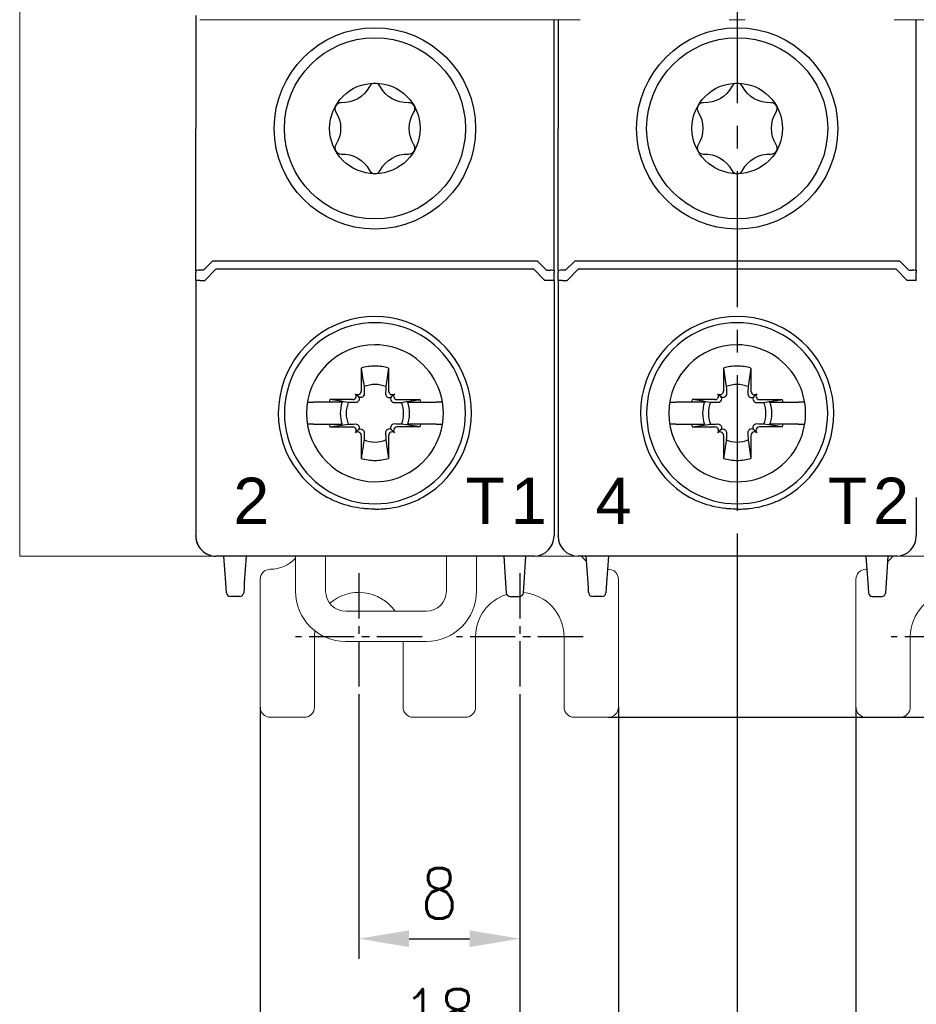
# Model space of a CAD drawing. Header units: millimetres. Extents: x -556 to 0, y -1 to 403.
# Tile 21 of 26: x -148 to -104, y 136 to 185. Entities that reach past the tile are written whole.
import ezdxf

# ---------------------------------------------------------------- set-up
doc = ezdxf.new("R2010")
doc.units = ezdxf.units.MM
doc.header["$LTSCALE"] = 3
doc.linetypes.add('CENTER2', pattern=[1.125, 0.75, -0.125, 0.125, -0.125])
doc.layers.add('0-CL', color=3, linetype='CENTER2')
doc.layers.add('0-DIM', color=3, linetype='Continuous')
doc.styles.add('ROMANS', font='romans.shx', dxfattribs={"width": 0.85})
doc.dimstyles.new('STAND01', dxfattribs={"dimtxt": 2.5, "dimasz": 2.5, "dimexe": 1, "dimexo": 0, "dimgap": 1, "dimtad": 1, "dimdec": 8, "dimdsep": 46, "dimtxsty": 'ROMANS', "dimcen": 0.09, "dimadec": 8, "dimazin": 2, "dimtp": 0.05, "dimtm": 0.05, "dimtfac": 0.6, "dimtdec": 8, "dimtmove": 0, "dimatfit": 0, "dimfxl": 1, "dimtolj": 1, "dimarcsym": 0})

# ---------------------------------------------------------------- blocks, each defined once
blk = doc.blocks.new('*D56')
at = {"layer": '0-DIM', "color": 0, "lineweight": -2}
for p, q in [((-687.65, 150.95), (-687.65, 138.1)), ((-679.65, 150.95), (-679.65, 138.1)), ((-685.15, 139.1), (-682.15, 139.1))]:
    blk.add_line(p, q, dxfattribs=at)
at = {"layer": '0-DIM', "color": 0}
for points in [[(-685.15, 139.517), (-685.15, 138.683), (-687.65, 139.1)], [(-682.15, 139.517), (-682.15, 138.683), (-679.65, 139.1)]]:
    blk.add_solid(points, dxfattribs=at)
at = {"layer": '0-DIM', "color": 0, "insert": (-683.65, 141.35), "char_height": 2.5, "attachment_point": 5, "style": 'ROMANS'}
blk.add_mtext('\\A1;8', dxfattribs=at)
blk = doc.blocks.new('*D57')
at = {"layer": '0-DIM', "color": 0, "lineweight": -2}
for p, q in [((-668.85, 158.1), (-668.85, 126.1)), ((-658.05, 150.95), (-658.05, 126.1)), ((-660.55, 127.1), (-666.35, 127.1))]:
    blk.add_line(p, q, dxfattribs=at)
at = {"layer": '0-DIM', "color": 0}
for points in [[(-666.35, 127.517), (-666.35, 126.683), (-668.85, 127.1)], [(-660.55, 127.517), (-660.55, 126.683), (-658.05, 127.1)]]:
    blk.add_solid(points, dxfattribs=at)
at = {"layer": '0-DIM', "color": 0, "insert": (-663.45, 129.35), "char_height": 2.5, "attachment_point": 5, "style": 'ROMANS'}
blk.add_mtext('\\A1;10.8', dxfattribs=at)
blk = doc.blocks.new('*D59')
at = {"layer": '0-DIM', "color": 0, "lineweight": -2}
for p, q in [((-692.55, 150.6), (-692.55, 132.1)), ((-674.75, 150.6), (-674.75, 132.1)), ((-690.05, 133.1), (-677.25, 133.1))]:
    blk.add_line(p, q, dxfattribs=at)
at = {"layer": '0-DIM', "color": 0}
for points in [[(-690.05, 133.517), (-690.05, 132.683), (-692.55, 133.1)], [(-677.25, 133.517), (-677.25, 132.683), (-674.75, 133.1)]]:
    blk.add_solid(points, dxfattribs=at)
at = {"layer": '0-DIM', "color": 0, "insert": (-683.65, 135.35), "char_height": 2.5, "attachment_point": 5, "style": 'ROMANS'}
blk.add_mtext('\\A1;18', dxfattribs=at)
blk = doc.blocks.new('*D60')
at = {"layer": '0-DIM', "color": 0, "lineweight": -2}
for p, q in [((-662.95, 150.6), (-662.95, 132.1)), ((-645.15, 150.6), (-645.15, 132.1)), ((-660.45, 133.1), (-647.65, 133.1))]:
    blk.add_line(p, q, dxfattribs=at)
at = {"layer": '0-DIM', "color": 0}
for points in [[(-660.45, 133.517), (-660.45, 132.683), (-662.95, 133.1)], [(-647.65, 133.517), (-647.65, 132.683), (-645.15, 133.1)]]:
    blk.add_solid(points, dxfattribs=at)
at = {"layer": '0-DIM', "color": 0, "insert": (-654.05, 135.35), "char_height": 2.5, "attachment_point": 5, "style": 'ROMANS'}
blk.add_mtext('\\A1;18', dxfattribs=at)
blk = doc.blocks.new('*D69')
at = {"layer": '0-DIM', "color": 0, "lineweight": -2}
for p, q in [((-668.85, 158.1), (-668.85, 126.1)), ((-679.65, 150.95), (-679.65, 126.1)), ((-671.35, 127.1), (-677.15, 127.1))]:
    blk.add_line(p, q, dxfattribs=at)
at = {"layer": '0-DIM', "color": 0}
for points in [[(-677.15, 127.517), (-677.15, 126.683), (-679.65, 127.1)], [(-671.35, 127.517), (-671.35, 126.683), (-668.85, 127.1)]]:
    blk.add_solid(points, dxfattribs=at)
at = {"layer": '0-DIM', "color": 0, "insert": (-674.25, 129.35), "char_height": 2.5, "attachment_point": 5, "style": 'ROMANS'}
blk.add_mtext('\\A1;10.8', dxfattribs=at)
blk = doc.blocks.new('*D74')
at = {"layer": '0-DIM', "color": 0, "lineweight": -2}
for p, q in [((-645.15, 260.1), (-606.2, 260.1)), ((-607.2, 257.6), (-607.2, 152.6)), ((-675.25, 150.1), (-606.2, 150.1))]:
    blk.add_line(p, q, dxfattribs=at)
at = {"layer": '0-DIM', "color": 0}
for points in [[(-607.617, 257.6), (-606.783, 257.6), (-607.2, 260.1)], [(-607.617, 152.6), (-606.783, 152.6), (-607.2, 150.1)]]:
    blk.add_solid(points, dxfattribs=at)
at = {"layer": '0-DIM', "color": 0, "insert": (-610.105, 205.1), "char_height": 2.5, "attachment_point": 5, "rotation": 90, "style": 'ROMANS'}
blk.add_mtext('\\A1;110 [4.33"]', dxfattribs=at)
blk = doc.blocks.new('CGI1029-01')
at = {"linetype": 'Continuous', "lineweight": 0}
for p, q in [((-148.5, 158.1), (-148.5, 248.1)), ((-120.649, 184.75), (-139.55, 184.75)), ((-113.251, 184.75), (-112.449, 184.75)), ((-105.051, 184.75), (-86.15, 184.75)), ((-148.5, 158.1), (-148, 158.1)), ((-148.5, 158.1), (-148, 158.1)), ((-148, 158.1), (-77.7, 158.1)), ((-148, 158.1), (-77.7, 158.1)), ((-122.95, 158.1), (-138.75, 158.1)), ((-134.8, 156.36561299), (-134.8, 158.1)), ((-133.3, 156.36561299), (-133.3, 158.1)), ((-127.3, 156.36561299), (-127.3, 158.1)), ((-125.8, 156.36561299), (-125.8, 158.1)), ((-122.95, 158.1), (-120.75, 158.1)), ((-104.95, 158.1), (-120.75, 158.1)), ((-104.95, 158.1), (-102.75, 158.1)), ((-136.55, 150.6), (-136.55, 156.95)), ((-118.75, 150.6), (-118.75, 156.95)), ((-106.95, 150.6), (-106.95, 156.95)), ((-128.3, 155.36561299), (-132.3, 155.36561299)), ((-133.85, 154.1), (-133.85, 150.6)), ((-125.85, 150.6), (-125.85, 154.1)), ((-121.45, 154.1), (-121.45, 150.6)), ((-104.25, 154.1), (-104.25, 150.6)), ((-132.3, 153.86561299), (-128.3, 153.86561299)), ((-129.45, 150.6), (-129.45, 153.86561299)), ((-134.35, 150.1), (-136.05, 150.1)), ((-128.95, 150.1), (-126.35, 150.1)), ((-120.95, 150.1), (-119.25, 150.1)), ((-104.75, 150.1), (-106.45, 150.1))]:
    blk.add_line(p, q, dxfattribs=at)
for p, q in [((-139.75, 184.95), (-139.75, 179.35)), ((-121.95, 172.75), (-121.95, 184.75)), ((-121.75, 184.75), (-121.75, 179.35)), ((-103.95, 172.75), (-103.95, 184.75)), ((-139.75, 172.75), (-139.75, 179.35)), ((-121.75, 172.75), (-121.75, 179.35)), ((-139.75, 172.29825463), (-139.75, 172.75)), ((-138.92426407, 172.75), (-139.37426407, 172.3)), ((-122.77573593, 172.75), (-138.92426407, 172.75)), ((-122.77573593, 172.75), (-122.32573593, 172.3)), ((-121.95, 172.29825463), (-121.95, 172.75)), ((-121.75, 172.29825463), (-121.75, 172.75)), ((-120.92426407, 172.75), (-121.37426407, 172.3)), ((-104.77573593, 172.75), (-120.92426407, 172.75)), ((-104.77573593, 172.75), (-104.32573593, 172.3)), ((-103.95, 172.29825463), (-103.95, 172.75)), ((-139.75, 172.29825463), (-139.75, 172.19085323)), ((-139.75, 171.79825463), (-139.75, 172.19085323)), ((-139.37426407, 172.3), (-139.55, 172.3)), ((-139.3, 171.8), (-138.75, 172.35)), ((-122.95, 172.35), (-138.75, 172.35)), ((-122.4, 171.8), (-122.95, 172.35)), ((-122.32573593, 172.3), (-122.15, 172.3)), ((-121.95, 172.29825463), (-121.95, 172.19085323)), ((-121.95, 171.79825463), (-121.95, 172.19085323)), ((-121.75, 172.29825463), (-121.75, 172.19085323)), ((-121.75, 171.79825463), (-121.75, 172.19085323)), ((-121.37426407, 172.3), (-121.55, 172.3)), ((-121.3, 171.8), (-120.75, 172.35)), ((-104.95, 172.35), (-120.75, 172.35)), ((-104.4, 171.8), (-104.95, 172.35)), ((-104.32573593, 172.3), (-104.15, 172.3)), ((-103.95, 172.29825463), (-103.95, 172.19085323)), ((-103.95, 171.79825463), (-103.95, 172.19085323)), ((-139.75, 171.79825463), (-139.75, 161.01553535)), ((-139.55, 171.8), (-139.3, 171.8)), ((-122.15, 171.8), (-122.4, 171.8)), ((-121.95, 171.79825463), (-121.95, 161.01553535)), ((-121.75, 171.79825463), (-121.75, 161.01553535)), ((-121.55, 171.8), (-121.3, 171.8)), ((-104.15, 171.8), (-104.4, 171.8)), ((-131.52946951, 167.44277437), (-131.52634485, 166.30511685)), ((-130.17053049, 167.44277437), (-130.17365515, 166.30511685)), ((-113.52946951, 167.44277437), (-113.52634485, 166.30511685)), ((-112.17053049, 167.44277437), (-112.17365515, 166.30511685)), ((-131.95511685, 165.87634485), (-133.09277437, 165.87946951)), ((-131.82054832, 165.94427415), (-131.84179724, 165.92302524)), ((-131.67853037, 166.02853038), (-131.82117151, 166.17117151)), ((-131.57302523, 166.19179724), (-131.59427415, 166.17054832)), ((-131.42680676, 166.04557877), (-131.44792694, 166.02420111)), ((-130.27319323, 166.04557877), (-130.25207306, 166.02420111)), ((-130.12697476, 166.19179724), (-130.10572585, 166.17054832)), ((-130.02146962, 166.02853038), (-129.87882848, 166.17117151)), ((-129.87945168, 165.94427415), (-129.85820276, 165.92302524)), ((-129.74488315, 165.87634485), (-128.60722563, 165.87946951)), ((-113.95511685, 165.87634485), (-115.09277437, 165.87946951)), ((-113.82054832, 165.94427415), (-113.84179724, 165.92302524)), ((-113.67853037, 166.02853038), (-113.82117151, 166.17117151)), ((-113.57302523, 166.19179724), (-113.59427415, 166.17054832)), ((-113.42680676, 166.04557877), (-113.44792694, 166.02420111)), ((-112.27319323, 166.04557877), (-112.25207306, 166.02420111)), ((-112.12697476, 166.19179724), (-112.10572585, 166.17054832)), ((-112.02146962, 166.02853038), (-111.87882848, 166.17117151)), ((-111.87945168, 165.94427415), (-111.85820276, 165.92302524)), ((-111.74488315, 165.87634485), (-110.60722563, 165.87946951)), ((-134.20166143, 165.75), (-134.20521981, 165.75)), ((-134.20166143, 165.75), (-133.89841145, 165.75)), ((-133.127985, 165.75), (-133.89841145, 165.75)), ((-132.47991906, 165.75), (-133.127985, 165.75)), ((-131.67420111, 165.79792694), (-131.69557876, 165.77680676)), ((-130.02579889, 165.79792694), (-130.00442123, 165.77680676)), ((-129.22008094, 165.75), (-128.57201499, 165.75)), ((-128.57201499, 165.75), (-127.80158855, 165.75)), ((-127.49833857, 165.75), (-127.80158855, 165.75)), ((-127.49833857, 165.75), (-127.49478018, 165.75)), ((-116.20166143, 165.75), (-116.20521981, 165.75)), ((-116.20166143, 165.75), (-115.89841145, 165.75)), ((-115.127985, 165.75), (-115.89841145, 165.75)), ((-114.47991906, 165.75), (-115.127985, 165.75)), ((-113.67420111, 165.79792694), (-113.69557876, 165.77680676)), ((-112.02579889, 165.79792694), (-112.00442123, 165.77680676)), ((-111.22008094, 165.75), (-110.57201499, 165.75)), ((-110.57201499, 165.75), (-109.80158855, 165.75)), ((-109.49833857, 165.75), (-109.80158855, 165.75)), ((-109.49833857, 165.75), (-109.49478018, 165.75)), ((-134.20521981, 164.65), (-134.20166143, 164.65)), ((-133.89841145, 164.65), (-134.20166143, 164.65)), ((-133.89841145, 164.65), (-133.127985, 164.65)), ((-133.127985, 164.65), (-132.47991906, 164.65)), ((-133.09277437, 164.52053049), (-131.95511685, 164.52365515)), ((-131.84179724, 164.47697476), (-131.82054832, 164.45572585)), ((-131.67853037, 164.37146962), (-131.82117151, 164.22882849)), ((-131.69557876, 164.62319324), (-131.67420111, 164.60207306)), ((-131.44792694, 164.37579889), (-131.42680676, 164.35442123)), ((-130.25207306, 164.37579889), (-130.27319323, 164.35442123)), ((-130.00442123, 164.62319324), (-130.02579889, 164.60207306)), ((-130.02146962, 164.37146962), (-129.87882848, 164.22882849)), ((-129.85820276, 164.47697476), (-129.87945168, 164.45572585)), ((-128.60722563, 164.52053049), (-129.74488315, 164.52365515)), ((-128.57201499, 164.65), (-129.22008094, 164.65)), ((-127.80158855, 164.65), (-128.57201499, 164.65)), ((-127.80158855, 164.65), (-127.49833857, 164.65)), ((-127.49478018, 164.65), (-127.49833857, 164.65)), ((-116.20521981, 164.65), (-116.20166143, 164.65)), ((-115.89841145, 164.65), (-116.20166143, 164.65)), ((-115.89841145, 164.65), (-115.127985, 164.65)), ((-115.127985, 164.65), (-114.47991906, 164.65)), ((-115.09277437, 164.52053049), (-113.95511685, 164.52365515)), ((-113.84179724, 164.47697476), (-113.82054832, 164.45572585)), ((-113.67853037, 164.37146962), (-113.82117151, 164.22882849)), ((-113.69557876, 164.62319324), (-113.67420111, 164.60207306)), ((-113.44792694, 164.37579889), (-113.42680676, 164.35442123)), ((-112.25207306, 164.37579889), (-112.27319323, 164.35442123)), ((-112.00442123, 164.62319324), (-112.02579889, 164.60207306)), ((-112.02146962, 164.37146962), (-111.87882848, 164.22882849)), ((-111.85820276, 164.47697476), (-111.87945168, 164.45572585)), ((-110.60722563, 164.52053049), (-111.74488315, 164.52365515)), ((-110.57201499, 164.65), (-111.22008094, 164.65)), ((-109.80158855, 164.65), (-110.57201499, 164.65)), ((-109.80158855, 164.65), (-109.49833857, 164.65)), ((-109.49478018, 164.65), (-109.49833857, 164.65)), ((-131.59427415, 164.22945168), (-131.57302523, 164.20820276)), ((-131.52634485, 164.09488315), (-131.52946951, 162.95722563)), ((-130.17365515, 164.09488315), (-130.17053049, 162.95722563)), ((-130.10572585, 164.22945168), (-130.12697476, 164.20820276)), ((-113.59427415, 164.22945168), (-113.57302523, 164.20820276)), ((-113.52634485, 164.09488315), (-113.52946951, 162.95722563)), ((-112.17365515, 164.09488315), (-112.17053049, 162.95722563)), ((-112.10572585, 164.22945168), (-112.12697476, 164.20820276)), ((-139.75, 161.01553535), (-139.75, 159.33539149)), ((-121.95, 161.01553535), (-121.95, 159.33539149)), ((-121.75, 161.01553535), (-121.75, 159.33539149)), ((-103.95, 161.01553535), (-103.95, 159.33539149)), ((-139.75, 159.33539149), (-139.75, 159.13075609)), ((-139.75, 159.10001371), (-139.75, 159.13075609)), ((-139.75, 159.1), (-139.75, 159.10001371)), ((-121.95, 159.33539149), (-121.95, 159.13075609)), ((-121.95, 159.10001371), (-121.95, 159.13075609)), ((-121.95, 159.1), (-121.95, 159.10001371)), ((-121.75, 159.33539149), (-121.75, 159.13075609)), ((-121.75, 159.10001371), (-121.75, 159.13075609)), ((-121.75, 159.1), (-121.75, 159.10001371)), ((-103.95, 159.33539149), (-103.95, 159.13075609)), ((-103.95, 159.10001371), (-103.95, 159.13075609)), ((-103.95, 159.1), (-103.95, 159.10001371)), ((-122.95, 158.1), (-138.75, 158.1)), ((-122.9, 158.1), (-138.7, 158.1)), ((-122.95, 158.1), (-138.7, 158.1)), ((-138.26160742, 156.7741113), (-138.35, 158.1)), ((-137.25, 158.1), (-137.33839258, 156.7741113)), ((-124.45, 158.1), (-124.36160742, 156.7741113)), ((-123.43839258, 156.7741113), (-123.35, 158.1)), ((-104.95, 158.1), (-120.75, 158.1)), ((-104.9, 158.1), (-120.7, 158.1)), ((-104.95, 158.1), (-120.7, 158.1)), ((-120.26160742, 156.7741113), (-120.35, 158.1)), ((-119.25, 158.1), (-119.33839258, 156.7741113)), ((-106.45, 158.1), (-106.36160742, 156.7741113)), ((-105.43839258, 156.7741113), (-105.35, 158.1)), ((-138.24548228, 156.53223419), (-138.26160742, 156.7741113)), ((-138.23020203, 156.30303043), (-138.24548228, 156.53223419)), ((-137.35451772, 156.53223419), (-137.36979797, 156.30303043)), ((-137.33839258, 156.7741113), (-137.35451772, 156.53223419)), ((-124.36160742, 156.7741113), (-124.34548228, 156.53223419)), ((-124.34548228, 156.53223419), (-124.33020203, 156.30303043)), ((-123.46979797, 156.30303043), (-123.45451772, 156.53223419)), ((-123.45451772, 156.53223419), (-123.43839258, 156.7741113)), ((-120.24548228, 156.53223419), (-120.26160742, 156.7741113)), ((-120.23020203, 156.30303043), (-120.24548228, 156.53223419)), ((-119.35451772, 156.53223419), (-119.36979797, 156.30303043)), ((-119.33839258, 156.7741113), (-119.35451772, 156.53223419)), ((-106.36160742, 156.7741113), (-106.34548228, 156.53223419)), ((-106.34548228, 156.53223419), (-106.33020203, 156.30303043)), ((-105.46979797, 156.30303043), (-105.45451772, 156.53223419)), ((-105.45451772, 156.53223419), (-105.43839258, 156.7741113)), ((-138.22911308, 156.2866962), (-138.23020203, 156.30303043)), ((-137.57044395, 156.1), (-138.02955605, 156.1)), ((-137.36979797, 156.30303043), (-137.37088692, 156.2866962)), ((-124.33020203, 156.30303043), (-124.32911308, 156.2866962)), ((-124.12955605, 156.1), (-123.67044395, 156.1)), ((-123.47088692, 156.2866962), (-123.46979797, 156.30303043)), ((-120.22911308, 156.2866962), (-120.23020203, 156.30303043)), ((-119.57044395, 156.1), (-120.02955605, 156.1)), ((-119.36979797, 156.30303043), (-119.37088692, 156.2866962)), ((-106.33020203, 156.30303043), (-106.32911308, 156.2866962)), ((-106.12955605, 156.1), (-105.67044395, 156.1)), ((-105.47088692, 156.2866962), (-105.46979797, 156.30303043))]:
    blk.add_line(p, q)
for points in [[(-130.58318186, 181.43714257, 0.610368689), (-131.11681813, 181.43714257, -0.2942891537), (-132.52410941, 180.62464257, 0.610368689), (-132.79092755, 180.1625, -0.2942891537), (-132.79092755, 178.5375, 0.610368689), (-132.52410941, 178.07535743, -0.2942891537), (-131.11681813, 177.26285743, 0.610368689), (-130.58318186, 177.26285743, -0.2942891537), (-129.17589058, 178.07535743, 0.610368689), (-128.90907245, 178.5375, -0.2942891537), (-128.90907245, 180.1625, 0.610368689), (-129.17589058, 180.62464257, -0.2942891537)], [(-112.58318186, 181.43714257, 0.610368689), (-113.11681813, 181.43714257, -0.2942891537), (-114.52410941, 180.62464257, 0.610368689), (-114.79092755, 180.1625, -0.2942891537), (-114.79092755, 178.5375, 0.610368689), (-114.52410941, 178.07535743, -0.2942891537), (-113.11681813, 177.26285743, 0.610368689), (-112.58318186, 177.26285743, -0.2942891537), (-111.17589058, 178.07535743, 0.610368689), (-110.90907245, 178.5375, -0.2942891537), (-110.90907245, 180.1625, 0.610368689), (-111.17589058, 180.62464257, -0.2942891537)]]:
    blk.add_lwpolyline(points, format="xyb", close=True)
for points in [[(-131.52946951, 167.44277437), (-131.52946951, 167.44277437, -0.0006718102), (-131.390863, 166.52165812)], [(-130.17053049, 167.44277437), (-130.17053049, 167.44277437, 0.0006718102), (-130.309137, 166.52165812)], [(-113.52946951, 167.44277437), (-113.52946951, 167.44277437, -0.0006718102), (-113.390863, 166.52165812)], [(-112.17053049, 167.44277437), (-112.17053049, 167.44277437, 0.0006718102), (-112.309137, 166.52165812)], [(-131.390863, 166.52165812), (-131.390863, 166.52165812, -0.0002825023), (-131.38192667, 166.16069867)], [(-130.309137, 166.52165812), (-130.309137, 166.52165812, 0.0002735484), (-130.31807333, 166.16069867)], [(-113.390863, 166.52165812), (-113.390863, 166.52165812, -0.0002825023), (-113.38192667, 166.16069867)], [(-112.309137, 166.52165812), (-112.309137, 166.52165812, 0.0002735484), (-112.31807333, 166.16069867)], [(-132.17165812, 165.740863), (-132.17165812, 165.740863, -0.0006718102), (-133.09277437, 165.87946951)], [(-131.44792694, 166.02420111, -0.249296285), (-131.58887421, 165.98115653, -0.1518698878), (-131.67853037, 166.02853038)], [(-131.67853037, 166.02853038, -0.1938267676), (-131.62841439, 165.9118591, -0.2050295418), (-131.67420111, 165.79792694)], [(-131.38192667, 166.16069867, -0.1621469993), (-131.41108624, 166.06427982, -0.0395956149), (-131.42680676, 166.04557877)], [(-130.31807333, 166.16069867, 0.1621469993), (-130.28891375, 166.06427982, 0.0395956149), (-130.27319323, 166.04557877)], [(-130.25207306, 166.02420111, 0.249296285), (-130.11112578, 165.98115653, 0.1518698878), (-130.02146962, 166.02853038)], [(-130.02146962, 166.02853038, 0.1938267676), (-130.07158561, 165.9118591, 0.2050295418), (-130.02579889, 165.79792694)], [(-129.52834187, 165.740863, 0.0006110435), (-128.87745531, 165.83857489, 0.0001340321), (-128.60722563, 165.87946951)], [(-114.17165812, 165.740863), (-114.17165812, 165.740863, -0.0006718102), (-115.09277437, 165.87946951)], [(-113.44792694, 166.02420111, -0.249296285), (-113.58887421, 165.98115653, -0.1518698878), (-113.67853037, 166.02853038)], [(-113.67853037, 166.02853038, -0.1938267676), (-113.62841439, 165.9118591, -0.2050295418), (-113.67420111, 165.79792694)], [(-113.38192667, 166.16069867, -0.1621469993), (-113.41108624, 166.06427982, -0.0395956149), (-113.42680676, 166.04557877)], [(-112.31807333, 166.16069867, 0.1621469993), (-112.28891375, 166.06427982, 0.0395956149), (-112.27319323, 166.04557877)], [(-112.25207306, 166.02420111, 0.249296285), (-112.11112578, 165.98115653, 0.1518698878), (-112.02146962, 166.02853038)], [(-112.02146962, 166.02853038, 0.1938267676), (-112.07158561, 165.9118591, 0.2050295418), (-112.02579889, 165.79792694)], [(-111.52834187, 165.740863, 0.0006110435), (-110.87745531, 165.83857489, 0.0001340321), (-110.60722563, 165.87946951)], [(-131.81069867, 165.73192667), (-131.81069867, 165.73192667, -0.0003019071), (-132.17165812, 165.740863)], [(-131.69557876, 165.77680676, -0.1057065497), (-131.74991229, 165.74215805, -0.0970080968), (-131.81069867, 165.73192667)], [(-130.00442123, 165.77680676, 0.1057065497), (-129.95008771, 165.74215805, 0.0970080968), (-129.88930132, 165.73192667)], [(-129.88930132, 165.73192667), (-129.88930132, 165.73192667, 0.0002916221), (-129.52834187, 165.740863)], [(-113.81069867, 165.73192667), (-113.81069867, 165.73192667, -0.0003019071), (-114.17165812, 165.740863)], [(-113.69557876, 165.77680676, -0.1057065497), (-113.74991229, 165.74215805, -0.0970080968), (-113.81069867, 165.73192667)], [(-112.00442123, 165.77680676, 0.1057065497), (-111.95008771, 165.74215805, 0.0970080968), (-111.88930132, 165.73192667)], [(-111.88930132, 165.73192667), (-111.88930132, 165.73192667, 0.0002916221), (-111.52834187, 165.740863)], [(-133.09277437, 164.52053049), (-133.09277437, 164.52053049, -0.0006718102), (-132.17165812, 164.659137)], [(-132.17165812, 164.659137), (-132.17165812, 164.659137, -0.0002735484), (-131.81069867, 164.66807333)], [(-131.81069867, 164.66807333, -0.1621469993), (-131.71427982, 164.63891375, -0.0395956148), (-131.69557876, 164.62319324)], [(-131.67420111, 164.60207306, -0.2492962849), (-131.63115653, 164.46112579, -0.1518698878), (-131.67853037, 164.37146962)], [(-131.67853037, 164.37146962, -0.1938267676), (-131.5618591, 164.42158561, -0.2050295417), (-131.44792694, 164.37579889)], [(-131.42680676, 164.35442123, -0.1057065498), (-131.39215805, 164.30008771, -0.0970080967), (-131.38192667, 164.23930133)], [(-130.27319323, 164.35442123, 0.1057065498), (-130.30784194, 164.30008771, 0.0970080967), (-130.31807333, 164.23930133)], [(-130.02146962, 164.37146962, 0.1938267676), (-130.13814089, 164.42158561, 0.2050295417), (-130.25207306, 164.37579889)], [(-130.02579889, 164.60207306, 0.2492962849), (-130.06884347, 164.46112579, 0.1518698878), (-130.02146962, 164.37146962)], [(-129.88930132, 164.66807333, 0.1621469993), (-129.98572018, 164.63891375, 0.0395956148), (-130.00442123, 164.62319324)], [(-129.52834187, 164.659137), (-129.52834187, 164.659137, 0.0002916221), (-129.88930132, 164.66807333)], [(-128.60722563, 164.52053049), (-128.60722563, 164.52053049, 0.0006929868), (-129.52834187, 164.659137)], [(-115.09277437, 164.52053049), (-115.09277437, 164.52053049, -0.0006718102), (-114.17165812, 164.659137)], [(-114.17165812, 164.659137), (-114.17165812, 164.659137, -0.0002735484), (-113.81069867, 164.66807333)], [(-113.81069867, 164.66807333, -0.1621469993), (-113.71427982, 164.63891375, -0.0395956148), (-113.69557876, 164.62319324)], [(-113.67420111, 164.60207306, -0.2492962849), (-113.63115653, 164.46112579, -0.1518698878), (-113.67853037, 164.37146962)], [(-113.67853037, 164.37146962, -0.1938267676), (-113.5618591, 164.42158561, -0.2050295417), (-113.44792694, 164.37579889)], [(-113.42680676, 164.35442123, -0.1057065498), (-113.39215805, 164.30008771, -0.0970080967), (-113.38192667, 164.23930133)], [(-112.27319323, 164.35442123, 0.1057065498), (-112.30784194, 164.30008771, 0.0970080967), (-112.31807333, 164.23930133)], [(-112.02146962, 164.37146962, 0.1938267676), (-112.13814089, 164.42158561, 0.2050295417), (-112.25207306, 164.37579889)], [(-112.02579889, 164.60207306, 0.2492962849), (-112.06884347, 164.46112579, 0.1518698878), (-112.02146962, 164.37146962)], [(-111.88930132, 164.66807333, 0.1621469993), (-111.98572018, 164.63891375, 0.0395956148), (-112.00442123, 164.62319324)], [(-111.52834187, 164.659137), (-111.52834187, 164.659137, 0.0002916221), (-111.88930132, 164.66807333)], [(-110.60722563, 164.52053049), (-110.60722563, 164.52053049, 0.0006929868), (-111.52834187, 164.659137)], [(-131.390863, 163.87834188, -0.0006110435), (-131.48857489, 163.22745531, -0.0001340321), (-131.52946951, 162.95722563)], [(-131.38192667, 164.23930133), (-131.38192667, 164.23930133, -0.0002916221), (-131.390863, 163.87834188)], [(-130.31807333, 164.23930133), (-130.31807333, 164.23930133, 0.0002916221), (-130.309137, 163.87834188)], [(-130.309137, 163.87834188), (-130.309137, 163.87834188, 0.0007504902), (-130.17053049, 162.95722563)], [(-113.390863, 163.87834188, -0.0006110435), (-113.48857489, 163.22745531, -0.0001340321), (-113.52946951, 162.95722563)], [(-113.38192667, 164.23930133), (-113.38192667, 164.23930133, -0.0002916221), (-113.390863, 163.87834188)], [(-112.31807333, 164.23930133), (-112.31807333, 164.23930133, 0.0002916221), (-112.309137, 163.87834188)], [(-112.309137, 163.87834188), (-112.309137, 163.87834188, 0.0007504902), (-112.17053049, 162.95722563)], [(-131.45, 160.47098122, -0.0615820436), (-132.63091831, 160.75099518, -0.0376976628), (-133.20164954, 161.01553535)], [(-130.25, 160.47098122, 0.0615820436), (-129.06908169, 160.75099518, 0.0376976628), (-128.49835045, 161.01553535)], [(-113.45, 160.47098122, -0.0615820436), (-114.63091831, 160.75099518, -0.0376976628), (-115.20164954, 161.01553535)], [(-112.25, 160.47098122, 0.0615820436), (-111.06908169, 160.75099518, 0.0376976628), (-110.49835045, 161.01553535)], [(-131.25, 160.4522179), (-131.25, 160.4522179, -0.0094572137), (-131.45, 160.47098122)], [(-130.85, 160.4373047), (-130.85, 160.4373047, -0.0186361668), (-131.25, 160.4522179)], [(-130.85, 160.4373047), (-130.85, 160.4373047, 0.0186361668), (-130.45, 160.4522179)], [(-130.45, 160.4522179), (-130.45, 160.4522179, 0.0094572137), (-130.25, 160.47098122)], [(-113.25, 160.4522179), (-113.25, 160.4522179, -0.0094572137), (-113.45, 160.47098122)], [(-112.85, 160.4373047), (-112.85, 160.4373047, -0.0186361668), (-113.25, 160.4522179)], [(-112.85, 160.4373047), (-112.85, 160.4373047, 0.0186361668), (-112.45, 160.4522179)], [(-112.45, 160.4522179), (-112.45, 160.4522179, 0.0094572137), (-112.25, 160.47098122)]]:
    blk.add_lwpolyline(points, format="xyb")
for centre, radius in [((-130.85, 179.35), 5), ((-130.85, 179.35), 5), ((-112.85, 179.35), 5), ((-112.85, 179.35), 5), ((-130.85, 179.35), 4.5), ((-112.85, 179.35), 4.5), ((-130.85, 179.35), 2.25), ((-112.85, 179.35), 2.25)]:
    blk.add_circle(centre, radius)
for centre, radius, start, end in [((-130.85, 165.2), 4.8, 89.999999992, 240.664217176), ((-130.85, 165.2), 4.8, 299.335782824, 90.000000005), ((-112.85, 165.2), 4.8, 89.999999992, 240.664217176), ((-112.85, 165.2), 4.8, 299.335782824, 90.000000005), ((-130.85, 165.2), 4.5, 89.999999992, 270.000000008), ((-130.85, 165.2), 4.5, 269.999999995, 90.000000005), ((-112.85, 165.2), 4.5, 89.999999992, 270.000000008), ((-112.85, 165.2), 4.5, 269.999999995, 90.000000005), ((-130.85, 165.2), 3.4, 90.000000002, 269.999999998), ((-130.85, 165.2), 3.4, 269.999999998, 90.000000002), ((-112.85, 165.2), 3.4, 90.000000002, 269.999999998), ((-112.85, 165.2), 3.4, 269.999999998, 90.000000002), ((-130.85, 165.2), 2.34344099, 90.000000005, 106.854676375), ((-130.85, 165.2), 2.34344099, 73.145323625, 89.999999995), ((-112.85, 165.2), 2.34344099, 90.000000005, 106.854676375), ((-112.85, 165.2), 2.34344099, 73.145323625, 89.999999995), ((-130.85, 165.2), 1.42804516, 90.000000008, 112.25588162), ((-130.85, 165.2), 1.42804516, 67.74411838, 89.999999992), ((-112.85, 165.2), 1.42804516, 90.000000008, 112.25588162), ((-112.85, 165.2), 1.42804516, 67.74411838, 89.999999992), ((-130.85, 165.2), 2.34344099, 163.145323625, 166.426201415), ((-130.85, 165.2), 2.34344099, 13.573798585, 16.854676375), ((-112.85, 165.2), 2.34344099, 163.145323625, 166.426201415), ((-112.85, 165.2), 2.34344099, 13.573798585, 16.854676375), ((-130.85, 165.2), 1.72021398, 161.353543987, 198.646456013), ((-130.85, 165.2), 1.42804516, 157.74411838, 202.25588162), ((-130.85, 165.2), 1.42804516, 337.74411838, 22.25588162), ((-130.85, 165.2), 1.72021398, 341.353543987, 18.646456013), ((-112.85, 165.2), 1.72021398, 161.353543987, 198.646456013), ((-112.85, 165.2), 1.42804516, 157.74411838, 202.25588162), ((-112.85, 165.2), 1.42804516, 337.74411838, 22.25588162), ((-112.85, 165.2), 1.72021398, 341.353543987, 18.646456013), ((-130.85, 165.2), 2.34344099, 193.573798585, 196.854676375), ((-130.85, 165.2), 2.34344099, 343.145323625, 346.426201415), ((-112.85, 165.2), 2.34344099, 193.573798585, 196.854676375), ((-112.85, 165.2), 2.34344099, 343.145323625, 346.426201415), ((-130.85, 165.2), 1.42804516, 247.74411838, 269.999999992), ((-130.85, 165.2), 1.42804516, 270.000000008, 292.25588162), ((-112.85, 165.2), 1.42804516, 247.74411838, 269.999999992), ((-112.85, 165.2), 1.42804516, 270.000000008, 292.25588162), ((-130.85, 165.2), 2.34344099, 253.145323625, 269.999999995), ((-130.85, 165.2), 2.34344099, 270.000000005, 286.854676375), ((-112.85, 165.2), 2.34344099, 253.145323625, 269.999999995), ((-112.85, 165.2), 2.34344099, 270.000000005, 286.854676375), ((-138.75, 159.1), 1, 180, 270), ((-122.95, 159.1), 1, 270, 0), ((-120.75, 159.1), 1, 180, 270), ((-104.95, 159.1), 1, 270, 0), ((-138.02955605, 156.3), 0.2, 183.814074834, 270), ((-137.57044395, 156.3), 0.2, 270, 356.185925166), ((-124.12955605, 156.3), 0.2, 183.814074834, 270), ((-123.67044395, 156.3), 0.2, 270, 356.185925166), ((-120.02955605, 156.3), 0.2, 183.814074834, 270), ((-119.57044395, 156.3), 0.2, 270, 356.185925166), ((-106.12955605, 156.3), 0.2, 183.814074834, 270), ((-105.67044395, 156.3), 0.2, 270, 356.185925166)]:
    blk.add_arc(centre, radius, start, end)
for centre, radius, start, end in [((-136.05, 159.15), 1.7, 270, 317.332074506), ((-119.25, 159.15), 1.7, 218.144513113, 230.443761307), ((-106.45, 159.15), 1.7, 309.556238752, 321.855486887), ((-136.05, 156.95), 0.5, 90, 180), ((-119.25, 159.15), 1.7, 268.540600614, 270), ((-119.25, 156.95), 0.5, 0, 90), ((-106.45, 156.95), 0.5, 90, 180), ((-106.45, 159.15), 1.7, 270, 271.459399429), ((-132.3, 156.36561299), 2.5, 180, 270), ((-132.3, 156.36561299), 1, 180, 270), ((-131.65, 154.1), 2.2, 35.119147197, 131.056141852), ((-128.3, 156.36561299), 2.5, 270, 0), ((-128.3, 156.36561299), 1, 270, 0), ((-123.65, 154.1), 2.2, 107.272428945, 180), ((-123.65, 154.1), 2.2, 0, 85.319697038), ((-102.05, 154.1), 2.2, 94.680302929, 180), ((-131.65, 154.1), 2.2, 172.447008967, 180), ((-136.05, 150.6), 0.5, 180, 270), ((-134.35, 150.6), 0.5, 270, 0), ((-128.95, 150.6), 0.5, 180, 270), ((-126.35, 150.6), 0.5, 270, 0), ((-120.95, 150.6), 0.5, 180, 270), ((-119.25, 150.6), 0.5, 270, 0), ((-106.45, 150.6), 0.5, 180, 270), ((-104.75, 150.6), 0.5, 270, 0)]:
    blk.add_arc(centre, radius, start, end, dxfattribs=at)
for centre, major_axis, ratio, start_param, end_param in [((-139.55, 172.29825463), (-0.2, 0), 0.0087268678, 4.7123889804, 6.2831853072), ((-122.15, 172.29825463), (0.2, 0), 0.0087268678, 0, 1.5707963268), ((-121.55, 172.29825463), (-0.2, 0), 0.0087268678, 4.7123889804, 6.2831853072), ((-104.15, 172.29825463), (0.2, 0), 0.0087268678, 0, 1.5707963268), ((-139.55, 171.79825463), (-0.2, 0), 0.0087268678, 4.7123889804, 6.2831853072), ((-122.15, 171.79825463), (0.2, 0), 0.0087268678, 0, 1.5707963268), ((-121.55, 171.79825463), (-0.2, 0), 0.0087268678, 4.7123889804, 6.2831853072), ((-104.15, 171.79825463), (0.2, 0), 0.0087268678, 0, 1.5707963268), ((-131.68678551, 166.30555751), (0.11376028, -0.11376028), 0.9945218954, 0, 0.7853981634), ((-130.01321449, 166.30555751), (-0.11376028, -0.11376028), 0.9945218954, 5.4977871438, 6.2831853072), ((-113.68678551, 166.30555751), (0.11376028, -0.11376028), 0.9945218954, 0, 0.7853981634), ((-112.01321449, 166.30555751), (-0.11376028, -0.11376028), 0.9945218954, 5.4977871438, 6.2831853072), ((-131.95555751, 166.03678551), (0.11376028, -0.11376028), 0.9945218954, 5.4977871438, 6.2831853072), ((-131.93430859, 166.05803443), (0.11376028, -0.11376028), 0.9945218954, 0, 1.5707963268), ((-131.70803442, 166.2843086), (0.11376028, -0.11376028), 0.9945218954, 4.7123889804, 6.2831853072), ((-129.99196557, 166.2843086), (-0.11376028, -0.11376028), 0.9945218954, 0, 1.5707963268), ((-129.7656914, 166.05803443), (-0.11376028, -0.11376028), 0.9945218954, 4.7123889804, 6.2831853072), ((-129.74444248, 166.03678551), (-0.11376028, -0.11376028), 0.9945218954, 0, 0.7853981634), ((-113.95555751, 166.03678551), (0.11376028, -0.11376028), 0.9945218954, 5.4977871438, 6.2831853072), ((-113.93430859, 166.05803443), (0.11376028, -0.11376028), 0.9945218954, 0, 1.5707963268), ((-113.70803442, 166.2843086), (0.11376028, -0.11376028), 0.9945218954, 4.7123889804, 6.2831853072), ((-111.99196557, 166.2843086), (-0.11376028, -0.11376028), 0.9945218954, 0, 1.5707963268), ((-111.7656914, 166.05803443), (-0.11376028, -0.11376028), 0.9945218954, 4.7123889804, 6.2831853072), ((-111.74444248, 166.03678551), (-0.11376028, -0.11376028), 0.9945218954, 0, 0.7853981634), ((-131.95555751, 164.36321449), (0.11376028, 0.11376028), 0.9945218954, 0, 0.7853981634), ((-131.93430859, 164.34196557), (0.11376028, 0.11376028), 0.9945218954, 4.7123889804, 6.2831853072), ((-129.7656914, 164.34196557), (-0.11376028, 0.11376028), 0.9945218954, 0, 1.5707963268), ((-129.74444248, 164.36321449), (-0.11376028, 0.11376028), 0.9945218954, 5.4977871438, 6.2831853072), ((-113.95555751, 164.36321449), (0.11376028, 0.11376028), 0.9945218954, 0, 0.7853981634), ((-113.93430859, 164.34196557), (0.11376028, 0.11376028), 0.9945218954, 4.7123889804, 6.2831853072), ((-111.7656914, 164.34196557), (-0.11376028, 0.11376028), 0.9945218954, 0, 1.5707963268), ((-111.74444248, 164.36321449), (-0.11376028, 0.11376028), 0.9945218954, 5.4977871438, 6.2831853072), ((-131.70803442, 164.1156914), (0.11376028, 0.11376028), 0.9945218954, 0, 1.5707963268), ((-131.68678551, 164.09444249), (0.11376028, 0.11376028), 0.9945218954, 5.4977871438, 6.2831853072), ((-130.01321449, 164.09444249), (-0.11376028, 0.11376028), 0.9945218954, 0, 0.7853981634), ((-129.99196557, 164.1156914), (-0.11376028, 0.11376028), 0.9945218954, 4.7123889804, 6.2831853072), ((-113.70803442, 164.1156914), (0.11376028, 0.11376028), 0.9945218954, 0, 1.5707963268), ((-113.68678551, 164.09444249), (0.11376028, 0.11376028), 0.9945218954, 5.4977871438, 6.2831853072), ((-112.01321449, 164.09444249), (-0.11376028, 0.11376028), 0.9945218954, 0, 0.7853981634), ((-111.99196557, 164.1156914), (-0.11376028, 0.11376028), 0.9945218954, 4.7123889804, 6.2831853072), ((-138.75, 159.10001371), (0, -1.00001371), 0.9999862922, 4.7123889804, 6.2831853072)]:
    blk.add_ellipse(centre, major_axis=major_axis, ratio=ratio, start_param=start_param, end_param=end_param)
at = {"layer": '0-CL', "ltscale": 3}
blk.add_line((-112.85, 248.1), (-112.85, 158.1), dxfattribs=at)
at = {"layer": '0-CL'}
for p, q in [((-131.65, 157.25), (-131.65, 150.95)), ((-123.65, 157.25), (-123.65, 150.95)), ((-128.5, 154.1), (-134.8, 154.1)), ((-120.5, 154.1), (-126.8, 154.1)), ((-98.9, 154.1), (-105.2, 154.1))]:
    blk.add_line(p, q, dxfattribs=at)
at = {"color": 31, "char_height": 2.3}
for s, insert, width, attachment_point in [('{\\fSwis721 BT|b0|i0|c0|p34;2}', (-136.1, 162), 15.5606694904, 3), ('{\\fSwis721 BT|b0|i0|c0|p34;\\T1.15;T1}', (-126.35, 162), 6.7996485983, 1), ('{\\fSwis721 BT|b0|i0|c0|p34;4}', (-118.1, 162), 15.5606694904, 3), ('{\\fSwis721 BT|b0|i0|c0|p34;\\T1.15;T2}', (-108.35, 162), 6.7996485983, 1)]:
    blk.add_mtext(s, dxfattribs=dict(at, insert=insert, width=width, attachment_point=attachment_point))
at = {"layer": '0-DIM'}
dim = blk.add_linear_dim(base=(-51.2, 150.1000000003), p1=(-89.1499999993, 260.1), p2=(-119.2499999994, 150.1000000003), angle=90, dimstyle='STAND01', dxfattribs=at)
dim.commit()
dim.dimension.update_dxf_attribs({"geometry": '*D74', "text_midpoint": (-54.1047619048, 205.1000000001), "insert": (556, 0)})
for base, p1, p2, picture, middle in [((-123.6499999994, 127.1000000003), (-112.8500000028, 158.0999999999), (-123.6499999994, 150.9500000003), '*D69', (-118.2500000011, 129.3500000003)), ((-112.8500000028, 127.1000000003), (-102.0499999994, 150.9500000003), (-112.8500000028, 158.0999999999), '*D57', (-107.4500000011, 129.3500000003))]:
    dim = blk.add_linear_dim(base=base, p1=p1, p2=p2, dimstyle='STAND01', dxfattribs=at)
    dim.commit()
    dim.dimension.update_dxf_attribs({"geometry": picture, "text_midpoint": middle, "insert": (556, 0)})
for base, p1, p2, override, picture, middle in [((-123.6499999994, 139.1000000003), (-131.6499999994, 150.9500000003), (-123.6499999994, 150.9500000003), {"dimdec": 8}, '*D56', (-127.6499999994, 141.3500000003)), ((-118.75, 133.1), (-136.55, 150.6), (-118.75, 150.6), {"dimdec": 0}, '*D59', (-127.65, 135.35)), ((-89.15, 133.1), (-106.95, 150.6), (-89.15, 150.6), {"dimdec": 0}, '*D60', (-98.05, 135.35))]:
    dim = blk.add_linear_dim(base=base, p1=p1, p2=p2, dimstyle='STAND01', override=override, dxfattribs=at)
    dim.commit()
    dim.dimension.update_dxf_attribs({"geometry": picture, "text_midpoint": middle, "insert": (556, 0)})

msp = doc.modelspace()

# ---------------------------------------------------------------- block references
msp.add_blockref('CGI1029-01', (0, 0))

doc.saveas('drawing.dxf')
